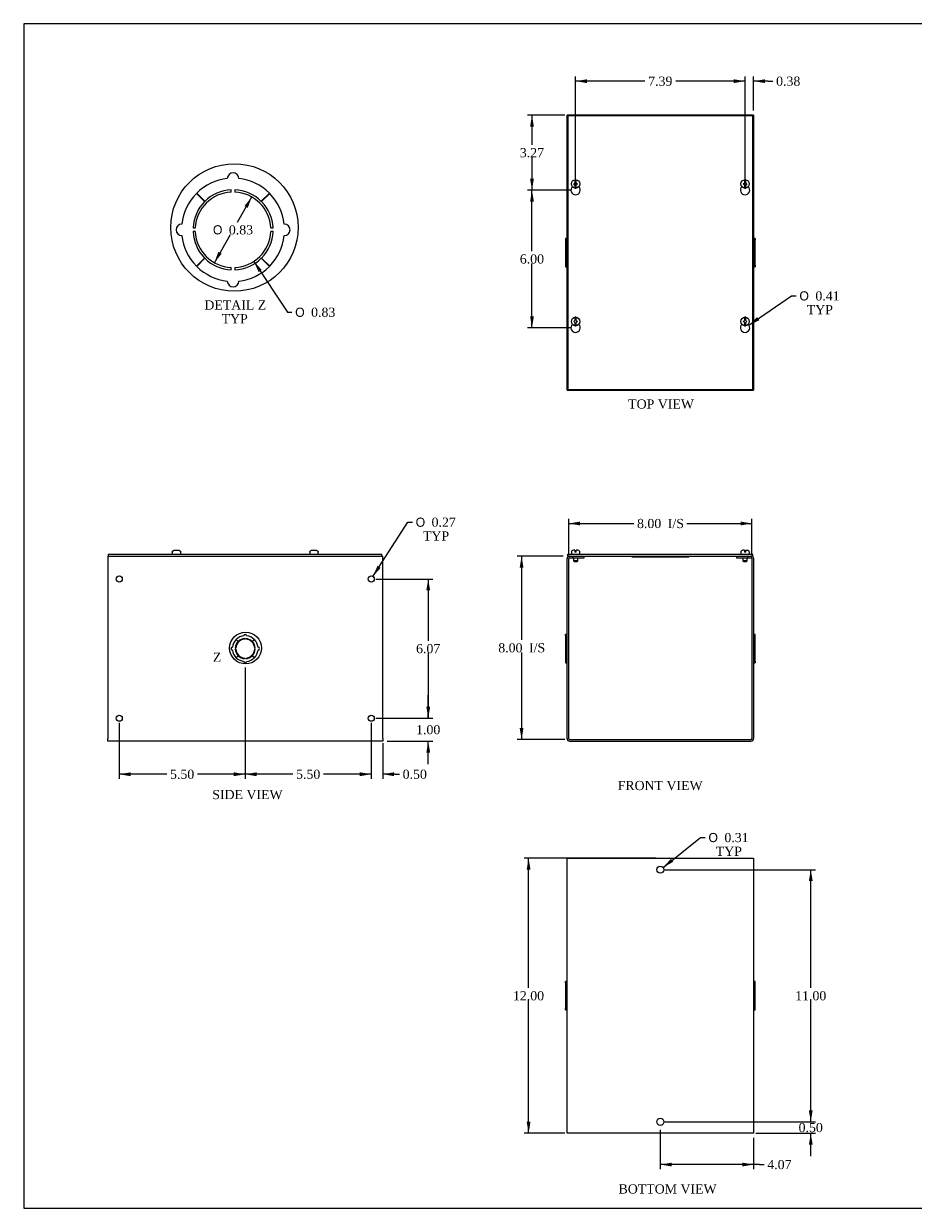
# Model space of a CAD drawing. Header units: inches. Extents: x 0.2 to 77.9, y -0.5 to 51.8.
# Tile 1 of 4: x 0.2 to 39.1, y 0.1 to 51.8. Entities that reach past the tile are written whole.
import ezdxf
from ezdxf.enums import TextEntityAlignment as Align
from ezdxf.lldxf.tags import DXFTag

# ---------------------------------------------------------------- set-up
doc = ezdxf.new("R2010")
doc.units = ezdxf.units.IN
doc.header["$MEASUREMENT"] = 0
for name, color, linetype in [('COM56316-1', 7, 'Continuous'), ('COM70724-1', 7, 'Continuous'), ('Default', 7, 'Continuous'), ('QLB20316', 7, 'Continuous'), ('SCS19515', 7, 'Continuous')]:
    doc.layers.add(name, color=color, linetype=linetype)
doc.styles.add('SEACAD_Solid_Edge_ANSI1_Symbols', font='txt')
doc.styles.add('SEACAD_Times_New_Roman', font='times.ttf')
tags = doc.linetypes.add('CENTER2', pattern=[1.125, 0.75, -0.125, 0.125, -0.125]).pattern_tags.tags
tags[10:11] = [DXFTag(74, 4), DXFTag(75, 0), DXFTag(340, '0'), DXFTag(46, 0.0), DXFTag(50, 0.0), DXFTag(44, 0.0), DXFTag(45, 0.0)]
tags[8:9] = [DXFTag(74, 4), DXFTag(75, 0), DXFTag(340, '0'), DXFTag(46, 0.0), DXFTag(50, 0.0), DXFTag(44, 0.0), DXFTag(45, 0.0)]
tags[6:7] = [DXFTag(74, 4), DXFTag(75, 0), DXFTag(340, '0'), DXFTag(46, 0.0), DXFTag(50, 0.0), DXFTag(44, 0.0), DXFTag(45, 0.0)]
tags[4:5] = [DXFTag(74, 4), DXFTag(75, 0), DXFTag(340, '0'), DXFTag(46, 0.0), DXFTag(50, 0.0), DXFTag(44, 0.0), DXFTag(45, 0.0)]
doc.dimstyles.new('HAMMOND_(STH_-_66x44)', dxfattribs={"dimtxt": 0.4, "dimasz": 0.5, "dimexe": 0.2, "dimexo": 0.2, "dimgap": 0.1, "dimtad": 0, "dimtih": 1, "dimtoh": 1, "dimzin": 0, "dimdsep": 46, "dimtxsty": 'SEACAD_Times_New_Roman', "dimblk1": '_SE_FILLED', "dimblk2": '_SE_FILLED', "dimsah": 1, "dimcen": 0.2, "dimadec": 0, "dimazin": 0, "dimtfac": 0.8, "dimtofl": 0, "dimtmove": 0, "dimatfit": 3, "dimfxl": 1, "dimtolj": 1, "dimtzin": 0, "dimarcsym": 0})

# ---------------------------------------------------------------- blocks, each defined once
blk = doc.blocks.new('SE')
at = {"layer": 'COM56316-1', "color": 7, "linetype": 'Continuous'}
for p, q in [((23.981, 28.604), (32.063, 28.604)), ((23.981, 28.526), (23.981, 28.604)), ((23.981, 28.526), (24.058, 28.526)), ((24.2, 28.526), (31.844, 28.526)), ((31.986, 28.526), (32.063, 28.526)), ((32.063, 28.526), (32.063, 28.604))]:
    blk.add_line(p, q, dxfattribs=at)
at = {"layer": 'COM70724-1', "color": 7, "linetype": 'Continuous'}
for p, q in [((24.058, 28.526), (24.2, 28.526)), ((24.058, 28.454), (24.2, 28.454)), ((24.2, 28.454), (24.2, 28.526)), ((24.2, 28.454), (24.7, 28.454)), ((24.7, 28.454), (24.7, 28.526)), ((31.344, 28.526), (31.344, 28.454)), ((31.344, 28.454), (31.844, 28.454)), ((31.844, 28.526), (31.986, 28.526)), ((31.844, 28.454), (31.844, 28.526)), ((31.844, 28.454), (31.986, 28.454)), ((23.95, 20.562), (23.95, 28.418)), ((24.022, 20.562), (24.022, 28.418)), ((32.022, 28.418), (32.022, 20.562)), ((32.094, 28.418), (32.094, 20.562)), ((23.878, 25.049), (23.878, 25.111)), ((23.95, 25.111), (23.878, 25.111)), ((23.878, 25.049), (23.95, 25.049)), ((23.878, 25.049), (23.878, 24.889)), ((23.878, 24.889), (23.95, 24.889)), ((23.878, 24.889), (23.878, 24.886)), ((23.878, 24.886), (23.95, 24.886)), ((23.878, 24.886), (23.878, 24.552)), ((32.166, 25.111), (32.094, 25.111)), ((32.166, 25.049), (32.094, 25.049)), ((32.166, 24.889), (32.094, 24.889)), ((32.166, 24.886), (32.094, 24.886)), ((32.166, 25.049), (32.166, 25.111)), ((32.166, 24.889), (32.166, 25.049)), ((32.166, 24.886), (32.166, 24.889)), ((32.166, 24.552), (32.166, 24.886)), ((23.878, 24.552), (23.95, 24.552)), ((23.878, 24.552), (23.878, 24.427)), ((23.878, 24.427), (23.95, 24.427)), ((23.878, 24.427), (23.878, 24.094)), ((32.166, 24.552), (32.094, 24.552)), ((32.166, 24.427), (32.094, 24.427)), ((32.166, 24.427), (32.166, 24.552)), ((32.166, 24.094), (32.166, 24.427)), ((23.878, 24.094), (23.95, 24.094)), ((23.878, 24.094), (23.878, 24.09)), ((23.878, 24.09), (23.95, 24.09)), ((23.878, 24.09), (23.878, 23.931)), ((23.878, 23.931), (23.95, 23.931)), ((23.878, 23.931), (23.878, 23.868)), ((23.878, 23.868), (23.95, 23.868)), ((32.166, 24.094), (32.094, 24.094)), ((32.166, 24.09), (32.094, 24.09)), ((32.166, 23.931), (32.094, 23.931)), ((32.094, 23.868), (32.166, 23.868)), ((32.166, 24.09), (32.166, 24.094)), ((32.166, 23.931), (32.166, 24.09)), ((32.166, 23.931), (32.166, 23.868)), ((24.058, 20.526), (31.986, 20.526)), ((24.058, 20.454), (31.986, 20.454))]:
    blk.add_line(p, q, dxfattribs=at)
for centre, radius, start, end in [((24.058, 28.418), 0.108, 90, 180), ((24.058, 28.418), 0.036, 90, 180), ((31.986, 28.418), 0.108, 0, 90), ((31.986, 28.418), 0.036, 0, 90), ((24.058, 20.562), 0.108, 180, 270), ((24.058, 20.562), 0.036, 180, 270), ((31.986, 20.562), 0.108, 270, 0), ((31.986, 20.562), 0.036, 270, 0)]:
    blk.add_arc(centre, radius, start, end, dxfattribs=at)
at = {"layer": 'QLB20316', "color": 7, "linetype": 'Continuous'}
for p, q in [((26.772, 28.526), (26.772, 28.496)), ((26.772, 28.496), (27.147, 28.496)), ((27.147, 28.496), (28.897, 28.496)), ((28.897, 28.496), (29.272, 28.496)), ((29.272, 28.526), (29.272, 28.496))]:
    blk.add_line(p, q, dxfattribs=at)
at = {"layer": 'SCS19515', "color": 7, "linetype": 'Continuous'}
for p, q in [((24.138, 28.689), (24.138, 28.629)), ((24.295, 28.779), (24.228, 28.779)), ((24.23, 28.454), (24.23, 28.321)), ((24.295, 28.779), (24.295, 28.704)), ((24.355, 28.704), (24.295, 28.704)), ((24.423, 28.779), (24.355, 28.779)), ((24.355, 28.704), (24.355, 28.779)), ((24.42, 28.321), (24.42, 28.454)), ((24.513, 28.629), (24.513, 28.689)), ((31.532, 28.689), (31.532, 28.629)), ((31.689, 28.779), (31.622, 28.779)), ((31.624, 28.454), (31.624, 28.321)), ((31.689, 28.779), (31.689, 28.704)), ((31.749, 28.704), (31.689, 28.704)), ((31.749, 28.779), (31.817, 28.779)), ((31.749, 28.704), (31.749, 28.779)), ((31.814, 28.321), (31.814, 28.454)), ((31.907, 28.629), (31.907, 28.689)), ((24.42, 28.321), (24.23, 28.321)), ((24.23, 28.321), (24.26, 28.291)), ((24.26, 28.291), (24.39, 28.291)), ((24.39, 28.291), (24.42, 28.321)), ((31.814, 28.321), (31.624, 28.321)), ((31.624, 28.321), (31.654, 28.291)), ((31.654, 28.291), (31.784, 28.291)), ((31.784, 28.291), (31.814, 28.321))]:
    blk.add_line(p, q, dxfattribs=at)
for centre, radius, start, end in [((24.228, 28.689), 0.09, 90, 180), ((24.163, 28.629), 0.025, 180, 270), ((24.423, 28.689), 0.09, 0, 90), ((24.488, 28.629), 0.025, 270, 0), ((31.622, 28.689), 0.09, 90, 180), ((31.557, 28.629), 0.025, 180, 270), ((31.817, 28.689), 0.09, 0, 90), ((31.882, 28.629), 0.025, 270, 0)]:
    blk.add_arc(centre, radius, start, end, dxfattribs=at)
blk = doc.blocks.new('SE1')
at = {"layer": 'COM56316-1', "color": 7, "linetype": 'Continuous'}
for p, q in [((23.981, 47.73), (23.981, 35.792)), ((32.063, 47.73), (23.981, 47.73)), ((32.063, 35.792), (32.063, 47.73)), ((23.981, 35.792), (32.063, 35.792))]:
    blk.add_line(p, q, dxfattribs=at)
for centre in [(24.325, 44.489), (31.719, 44.489), (24.325, 38.488), (31.719, 38.488)]:
    blk.add_arc(centre, 0.203, 133.5511, 46.4489, dxfattribs=at)
at = {"layer": 'COM70724-1', "color": 7, "linetype": 'Continuous'}
for p, q in [((23.95, 35.761), (23.95, 47.761)), ((24.058, 47.761), (23.95, 47.761)), ((24.2, 47.761), (24.058, 47.761)), ((31.844, 47.761), (24.2, 47.761)), ((24.2, 47.73), (24.2, 47.761)), ((31.986, 47.761), (31.844, 47.761)), ((31.844, 47.761), (31.844, 47.73)), ((32.094, 47.761), (31.986, 47.761)), ((32.094, 47.761), (32.094, 35.761)), ((23.878, 42.382), (23.878, 42.32)), ((23.95, 42.382), (23.878, 42.382)), ((32.166, 42.382), (32.094, 42.382)), ((32.166, 42.382), (32.166, 42.32)), ((23.878, 42.32), (23.95, 42.32)), ((23.878, 42.32), (23.878, 42.16)), ((23.878, 42.16), (23.95, 42.16)), ((23.878, 42.16), (23.878, 42.157)), ((23.878, 42.157), (23.95, 42.157)), ((23.878, 42.157), (23.878, 41.823)), ((32.166, 42.32), (32.094, 42.32)), ((32.166, 42.16), (32.094, 42.16)), ((32.166, 42.157), (32.094, 42.157)), ((32.166, 42.16), (32.166, 42.32)), ((32.166, 42.157), (32.166, 42.16)), ((32.166, 41.823), (32.166, 42.157)), ((23.878, 41.823), (23.95, 41.823)), ((23.878, 41.823), (23.878, 41.698)), ((23.878, 41.698), (23.95, 41.698)), ((23.878, 41.698), (23.878, 41.365)), ((23.878, 41.365), (23.95, 41.365)), ((23.878, 41.365), (23.878, 41.361)), ((23.878, 41.361), (23.95, 41.361)), ((23.878, 41.361), (23.878, 41.202)), ((32.166, 41.823), (32.094, 41.823)), ((32.166, 41.698), (32.094, 41.698)), ((32.166, 41.365), (32.094, 41.365)), ((32.166, 41.361), (32.094, 41.361)), ((32.166, 41.698), (32.166, 41.823)), ((32.166, 41.365), (32.166, 41.698)), ((32.166, 41.361), (32.166, 41.365)), ((32.166, 41.202), (32.166, 41.361)), ((23.878, 41.202), (23.95, 41.202)), ((23.878, 41.202), (23.878, 41.139)), ((23.878, 41.139), (23.95, 41.139)), ((32.166, 41.202), (32.094, 41.202)), ((32.094, 41.139), (32.166, 41.139)), ((32.166, 41.202), (32.166, 41.139)), ((23.95, 35.761), (24.058, 35.761)), ((24.058, 35.761), (24.2, 35.761)), ((24.2, 35.761), (24.2, 35.792)), ((24.2, 35.761), (31.844, 35.761)), ((31.844, 35.792), (31.844, 35.761)), ((31.844, 35.761), (31.986, 35.761)), ((31.986, 35.761), (32.094, 35.761))]:
    blk.add_line(p, q, dxfattribs=at)
at = {"layer": 'SCS19515', "color": 7, "linetype": 'Continuous'}
for p, q in [((24.246, 44.761), (24.295, 44.81)), ((24.295, 44.712), (24.246, 44.761)), ((24.295, 44.945), (24.295, 44.854)), ((24.295, 44.854), (24.295, 44.81)), ((24.295, 44.712), (24.295, 44.668)), ((24.295, 44.668), (24.295, 44.577)), ((24.355, 44.854), (24.355, 44.945)), ((24.355, 44.81), (24.355, 44.854)), ((24.355, 44.81), (24.404, 44.761)), ((24.404, 44.761), (24.355, 44.712)), ((24.355, 44.668), (24.355, 44.712)), ((24.355, 44.577), (24.355, 44.668)), ((31.64, 44.761), (31.689, 44.81)), ((31.689, 44.712), (31.64, 44.761)), ((31.689, 44.945), (31.689, 44.854)), ((31.689, 44.854), (31.689, 44.81)), ((31.689, 44.712), (31.689, 44.668)), ((31.689, 44.668), (31.689, 44.577)), ((31.749, 44.854), (31.749, 44.945)), ((31.749, 44.81), (31.749, 44.854)), ((31.749, 44.81), (31.798, 44.761)), ((31.798, 44.761), (31.749, 44.712)), ((31.749, 44.668), (31.749, 44.712)), ((31.749, 44.577), (31.749, 44.668)), ((24.246, 38.76), (24.295, 38.81)), ((24.295, 38.711), (24.246, 38.76)), ((24.295, 38.944), (24.295, 38.853)), ((24.295, 38.853), (24.295, 38.81)), ((24.355, 38.853), (24.355, 38.944)), ((24.355, 38.81), (24.355, 38.853)), ((24.355, 38.81), (24.404, 38.76)), ((24.404, 38.76), (24.355, 38.711)), ((31.64, 38.76), (31.689, 38.81)), ((31.689, 38.711), (31.64, 38.76)), ((31.689, 38.944), (31.689, 38.853)), ((31.689, 38.853), (31.689, 38.81)), ((31.749, 38.853), (31.749, 38.944)), ((31.749, 38.81), (31.749, 38.853)), ((31.749, 38.81), (31.798, 38.76)), ((31.798, 38.76), (31.749, 38.711)), ((24.295, 38.711), (24.295, 38.668)), ((24.295, 38.668), (24.295, 38.577)), ((24.355, 38.668), (24.355, 38.711)), ((24.355, 38.577), (24.355, 38.668)), ((31.689, 38.711), (31.689, 38.668)), ((31.689, 38.668), (31.689, 38.577)), ((31.749, 38.668), (31.749, 38.711)), ((31.749, 38.577), (31.749, 38.668))]:
    blk.add_line(p, q, dxfattribs=at)
for centre in [(24.325, 44.761), (31.719, 44.761), (24.325, 38.76), (31.719, 38.76)]:
    blk.add_circle(centre, 0.187, dxfattribs=at)
for centre, start, end in [((24.325, 44.761), 80.7303, 99.2697), ((24.325, 44.761), 260.7303, 279.2697), ((31.719, 44.761), 80.7303, 99.2697), ((31.719, 44.761), 260.7303, 279.2697), ((24.325, 38.76), 80.7303, 99.2697), ((31.719, 38.76), 80.7303, 99.2697), ((24.325, 38.76), 260.7303, 279.2697), ((31.719, 38.76), 260.7303, 279.2697)]:
    blk.add_arc(centre, 0.186, start, end, dxfattribs=at)
blk = doc.blocks.new('SE2')
at = {"layer": 'COM70724-1', "color": 7, "linetype": 'Continuous'}
for p, q in [((23.95, 15.346), (24.058, 15.346)), ((23.95, 3.346), (23.95, 15.346)), ((24.058, 15.346), (31.986, 15.346)), ((31.986, 15.346), (32.094, 15.346)), ((32.094, 15.346), (32.094, 3.346)), ((23.878, 9.905), (23.878, 9.967)), ((23.95, 9.967), (23.878, 9.967)), ((23.878, 9.905), (23.95, 9.905)), ((23.878, 9.905), (23.878, 9.745)), ((32.166, 9.967), (32.094, 9.967)), ((32.166, 9.905), (32.094, 9.905)), ((32.166, 9.905), (32.166, 9.967)), ((32.166, 9.745), (32.166, 9.905)), ((23.878, 9.745), (23.95, 9.745)), ((23.878, 9.745), (23.878, 9.742)), ((23.878, 9.742), (23.95, 9.742)), ((23.878, 9.742), (23.878, 9.408)), ((23.878, 9.408), (23.95, 9.408)), ((23.878, 9.408), (23.878, 9.283)), ((32.166, 9.745), (32.094, 9.745)), ((32.166, 9.742), (32.094, 9.742)), ((32.166, 9.408), (32.094, 9.408)), ((32.166, 9.742), (32.166, 9.745)), ((32.166, 9.408), (32.166, 9.742)), ((32.166, 9.283), (32.166, 9.408)), ((23.878, 9.283), (23.95, 9.283)), ((23.878, 9.283), (23.878, 8.95)), ((23.878, 8.95), (23.95, 8.95)), ((23.878, 8.95), (23.878, 8.946)), ((23.878, 8.946), (23.95, 8.946)), ((23.878, 8.946), (23.878, 8.787)), ((23.878, 8.787), (23.95, 8.787)), ((23.878, 8.724), (23.878, 8.787)), ((32.166, 9.283), (32.094, 9.283)), ((32.166, 8.95), (32.094, 8.95)), ((32.166, 8.946), (32.094, 8.946)), ((32.166, 8.787), (32.094, 8.787)), ((32.166, 8.95), (32.166, 9.283)), ((32.166, 8.946), (32.166, 8.95)), ((32.166, 8.787), (32.166, 8.946)), ((32.166, 8.724), (32.166, 8.787)), ((23.878, 8.724), (23.95, 8.724)), ((32.094, 8.724), (32.166, 8.724)), ((24.058, 3.346), (23.95, 3.346)), ((31.986, 3.346), (24.058, 3.346)), ((32.094, 3.346), (31.986, 3.346))]:
    blk.add_line(p, q, dxfattribs=at)
for centre in [(28.022, 14.846), (28.022, 3.846)]:
    blk.add_circle(centre, 0.156, dxfattribs=at)
blk = doc.blocks.new('SE4')
at = {"layer": 'COM56316-1', "color": 7, "linetype": 'Continuous'}
for p, q in [((3.937, 28.604), (15.875, 28.604)), ((3.937, 28.526), (3.937, 28.604)), ((3.937, 28.526), (15.875, 28.526)), ((15.875, 28.526), (15.875, 28.604))]:
    blk.add_line(p, q, dxfattribs=at)
at = {"layer": 'COM70724-1', "color": 7, "linetype": 'Continuous'}
for p, q in [((3.906, 28.526), (3.937, 28.526)), ((3.906, 28.526), (3.906, 28.418)), ((15.875, 28.526), (15.906, 28.526)), ((15.906, 28.418), (15.906, 28.526)), ((3.906, 28.418), (3.906, 20.562)), ((15.906, 20.562), (15.906, 28.418)), ((9.507, 24.886), (9.595, 24.798)), ((9.598, 24.801), (9.51, 24.889)), ((9.886, 24.902), (9.886, 24.927)), ((9.926, 24.927), (9.926, 24.902)), ((10.302, 24.889), (10.214, 24.801)), ((10.217, 24.798), (10.306, 24.886)), ((9.469, 24.51), (9.494, 24.51)), ((9.494, 24.47), (9.469, 24.47)), ((10.318, 24.51), (10.343, 24.51)), ((10.343, 24.47), (10.318, 24.47)), ((9.595, 24.182), (9.507, 24.094)), ((9.51, 24.09), (9.598, 24.179)), ((9.886, 24.053), (9.886, 24.078)), ((9.926, 24.078), (9.926, 24.053)), ((10.214, 24.179), (10.302, 24.09)), ((10.306, 24.094), (10.217, 24.182)), ((3.906, 20.454), (3.906, 20.562)), ((15.906, 20.454), (3.906, 20.454)), ((4.562, 20.454), (4.25, 20.454)), ((15.562, 20.454), (15.25, 20.454)), ((15.906, 20.562), (15.906, 20.454))]:
    blk.add_line(p, q, dxfattribs=at)
for centre in [(4.406, 27.526), (15.406, 27.526), (4.406, 21.454), (15.406, 21.454)]:
    blk.add_circle(centre, 0.133, dxfattribs=at)
for centre, radius, start, end in [((9.906, 24.49), 0.562, 135.25, 173.6206), ((9.906, 24.49), 0.413, 92.7791, 177.2209), ((9.906, 24.49), 0.562, 96.3794, 134.75), ((9.906, 24.49), 0.438, 92.6201, 134.75), ((9.906, 25.049), 0.0625, 0, 180), ((9.906, 24.49), 0.438, 45.25, 87.3799), ((9.906, 24.49), 0.413, 2.7791, 87.2209), ((9.906, 24.49), 0.562, 45.25, 83.6206), ((9.906, 24.49), 0.563, 6.3794, 44.75), ((9.347, 24.49), 0.0625, 90, 270), ((9.906, 24.49), 0.562, 186.3794, 224.75), ((9.906, 24.49), 0.438, 135.25, 177.3799), ((9.906, 24.49), 0.438, 182.6201, 224.75), ((9.906, 24.49), 0.413, 182.7791, 267.2209), ((9.906, 24.49), 0.413, 272.7791, 357.2209), ((9.906, 24.49), 0.438, 2.6201, 44.75), ((9.906, 24.49), 0.438, 315.25, 357.3799), ((9.906, 24.49), 0.563, 315.25, 353.6206), ((10.465, 24.49), 0.0625, 270, 90), ((9.906, 24.49), 0.562, 225.25, 263.6206), ((9.906, 24.49), 0.438, 225.25, 267.3799), ((9.906, 23.931), 0.0625, 180, 0), ((9.906, 24.49), 0.438, 272.6201, 314.75), ((9.906, 24.49), 0.563, 276.3794, 314.75)]:
    blk.add_arc(centre, radius, start, end, dxfattribs=at)
at = {"layer": 'SCS19515', "color": 7, "linetype": 'Continuous'}
for p, q in [((6.718, 28.689), (6.718, 28.629)), ((6.722, 28.704), (6.72, 28.704)), ((6.813, 28.779), (6.999, 28.779)), ((7.09, 28.704), (7.092, 28.704)), ((7.093, 28.629), (7.093, 28.689)), ((12.719, 28.689), (12.719, 28.629)), ((12.723, 28.704), (12.72, 28.704)), ((12.814, 28.779), (12.999, 28.779)), ((13.09, 28.704), (13.093, 28.704)), ((13.094, 28.629), (13.094, 28.689))]:
    blk.add_line(p, q, dxfattribs=at)
for centre, radius, start, end in [((6.808, 28.689), 0.09, 170.4059, 180), ((6.743, 28.629), 0.025, 180, 270), ((7.068, 28.629), 0.025, 270, 0), ((7.003, 28.689), 0.09, 0, 9.5941), ((12.809, 28.689), 0.09, 170.4059, 180), ((12.744, 28.629), 0.025, 180, 270), ((13.069, 28.629), 0.025, 270, 0), ((13.004, 28.689), 0.09, 0, 9.5941)]:
    blk.add_arc(centre, radius, start, end, dxfattribs=at)
for points in [[(6.722, 28.704), (6.723, 28.709), (6.724, 28.714), (6.728, 28.724), (6.73, 28.729), (6.736, 28.738), (6.739, 28.743), (6.746, 28.751), (6.75, 28.755), (6.758, 28.761), (6.762, 28.764), (6.772, 28.77), (6.777, 28.772), (6.787, 28.775), (6.792, 28.777), (6.802, 28.778), (6.808, 28.779), (6.813, 28.779)], [(6.999, 28.779), (7.004, 28.779), (7.009, 28.778), (7.02, 28.777), (7.025, 28.775), (7.035, 28.772), (7.04, 28.77), (7.049, 28.764), (7.054, 28.761), (7.062, 28.755), (7.066, 28.751), (7.073, 28.743), (7.076, 28.738), (7.081, 28.729), (7.084, 28.724), (7.087, 28.714), (7.089, 28.709), (7.09, 28.704)], [(12.723, 28.704), (12.723, 28.709), (12.725, 28.714), (12.729, 28.724), (12.731, 28.729), (12.736, 28.738), (12.739, 28.743), (12.746, 28.751), (12.75, 28.755), (12.758, 28.761), (12.763, 28.764), (12.772, 28.77), (12.777, 28.772), (12.787, 28.775), (12.792, 28.777), (12.803, 28.778), (12.808, 28.779), (12.814, 28.779)], [(12.999, 28.779), (13.004, 28.779), (13.01, 28.778), (13.02, 28.777), (13.026, 28.775), (13.036, 28.772), (13.041, 28.77), (13.05, 28.764), (13.054, 28.761), (13.063, 28.755), (13.066, 28.751), (13.073, 28.743), (13.077, 28.738), (13.082, 28.729), (13.084, 28.724), (13.088, 28.714), (13.089, 28.709), (13.09, 28.704)]]:
    blk.add_open_spline(points, degree=3, knots=[0, 0, 0, 0, 0.125, 0.125, 0.25, 0.25, 0.375, 0.375, 0.5, 0.5, 0.625, 0.625, 0.75, 0.75, 0.875, 0.875, 1, 1, 1, 1], dxfattribs=at)
blk = doc.blocks.new('DMBLK1025')
at = {"layer": 'Default', "linetype": 'Continuous', "transparency": 16777216}
for points in [[(24.522, 30.032), (24.022, 29.948), (24.522, 29.865)], [(31.522, 30.032), (31.522, 29.865), (32.022, 29.948)]]:
    blk.add_hatch(color=7, dxfattribs=at).paths.add_polyline_path(points)
at = {"layer": 'Default', "color": 7, "linetype": 'Continuous', "transparency": 16777216}
for p, q in [((24.022, 28.618), (24.022, 30.148)), ((32.022, 28.618), (32.022, 30.148)), ((24.022, 29.948), (26.865, 29.948)), ((29.179, 29.948), (32.022, 29.948))]:
    blk.add_line(p, q, dxfattribs=at)
at = {"layer": 'Default', "color": 7, "linetype": 'Continuous', "transparency": 16777216, "style": 'SEACAD_Times_New_Roman'}
for s, p in [('8.00', (27.005, 30.148)), ('I/S', (28.347, 30.148))]:
    blk.add_text(s, height=0.4, dxfattribs=at).set_placement(p, align=Align.TOP_LEFT)
blk = doc.blocks.new('_SE_FILLED')
at = {"color": 0}
blk.add_line((0, 0), (-1, 0), dxfattribs=at)
blk.add_solid([(0, 0), (-1, -0.1665), (-1, 0.1665), (0, 0)], dxfattribs=at)
blk = doc.blocks.new('DMBLK1026')
at = {"layer": 'Default', "linetype": 'Continuous', "transparency": 16777216}
for points in [[(21.884, 28.026), (22.05, 28.026), (21.967, 28.526)], [(21.884, 21.026), (21.967, 20.526), (22.05, 21.026)]]:
    blk.add_hatch(color=7, dxfattribs=at).paths.add_polyline_path(points)
at = {"layer": 'Default', "color": 7, "linetype": 'Continuous', "transparency": 16777216}
for p, q in [((23.781, 28.526), (21.767, 28.526)), ((21.967, 28.526), (21.967, 24.866)), ((21.967, 24.326), (21.967, 20.526)), ((23.858, 20.526), (21.767, 20.526))]:
    blk.add_line(p, q, dxfattribs=at)
at = {"layer": 'Default', "color": 7, "linetype": 'Continuous', "transparency": 16777216, "style": 'SEACAD_Times_New_Roman'}
for s, p in [('8.00', (20.95, 24.726)), ('I/S', (22.292, 24.726))]:
    blk.add_text(s, height=0.4, dxfattribs=at).set_placement(p, align=Align.TOP_LEFT)
blk = doc.blocks.new('DMBLK1027')
at = {"layer": 'Default', "linetype": 'Continuous', "transparency": 16777216}
for points in [[(22.189, 14.846), (22.356, 14.846), (22.273, 15.346)], [(22.189, 3.846), (22.273, 3.346), (22.356, 3.846)]]:
    blk.add_hatch(color=7, dxfattribs=at).paths.add_polyline_path(points)
at = {"layer": 'Default', "color": 7, "linetype": 'Continuous', "transparency": 16777216}
for p, q in [((27.822, 15.346), (22.073, 15.346)), ((22.273, 9.686), (22.273, 15.346)), ((22.273, 3.346), (22.273, 9.146)), ((23.858, 3.346), (22.073, 3.346))]:
    blk.add_line(p, q, dxfattribs=at)
at = {"layer": 'Default', "color": 7, "linetype": 'Continuous', "transparency": 16777216, "style": 'SEACAD_Times_New_Roman'}
blk.add_text('12.00', height=0.4, dxfattribs=at).set_placement((21.59, 9.546), align=Align.TOP_LEFT)
blk = doc.blocks.new('DMBLK1028')
at = {"layer": 'Default', "linetype": 'Continuous', "transparency": 16777216}
for points in [[(34.671, 4.346), (34.504, 4.346), (34.588, 3.846)], [(34.671, 2.846), (34.588, 3.346), (34.504, 2.846)]]:
    blk.add_hatch(color=7, dxfattribs=at).paths.add_polyline_path(points)
at = {"layer": 'Default', "color": 7, "linetype": 'Continuous', "transparency": 16777216}
for p, q in [((34.588, 3.846), (34.588, 4.846)), ((28.222, 3.846), (34.788, 3.846)), ((32.186, 3.346), (34.788, 3.346)), ((34.588, 2.346), (34.588, 3.346))]:
    blk.add_line(p, q, dxfattribs=at)
at = {"layer": 'Default', "color": 7, "linetype": 'Continuous', "transparency": 16777216, "style": 'SEACAD_Times_New_Roman'}
blk.add_text('0.50', height=0.4, dxfattribs=at).set_placement((34.057, 3.796), align=Align.TOP_LEFT)
blk = doc.blocks.new('DMBLK1029')
at = {"layer": 'Default', "linetype": 'Continuous', "transparency": 16777216}
for points in [[(34.671, 14.346), (34.588, 14.846), (34.504, 14.346)], [(34.671, 4.346), (34.504, 4.346), (34.588, 3.846)]]:
    blk.add_hatch(color=7, dxfattribs=at).paths.add_polyline_path(points)
at = {"layer": 'Default', "color": 7, "linetype": 'Continuous', "transparency": 16777216}
for p, q in [((28.222, 14.846), (34.788, 14.846)), ((34.588, 9.686), (34.588, 14.846)), ((34.588, 3.846), (34.588, 9.146)), ((28.222, 3.846), (34.788, 3.846))]:
    blk.add_line(p, q, dxfattribs=at)
at = {"layer": 'Default', "color": 7, "linetype": 'Continuous', "transparency": 16777216, "style": 'SEACAD_Times_New_Roman'}
blk.add_text('11.00', height=0.4, dxfattribs=at).set_placement((33.905, 9.546), align=Align.TOP_LEFT)
blk = doc.blocks.new('DMBLK1030')
at = {"layer": 'Default', "linetype": 'Continuous', "transparency": 16777216}
for points in [[(28.522, 1.898), (28.522, 2.064), (28.022, 1.981)], [(31.594, 1.898), (32.094, 1.981), (31.594, 2.064)]]:
    blk.add_hatch(color=7, dxfattribs=at).paths.add_polyline_path(points)
at = {"layer": 'Default', "color": 7, "linetype": 'Continuous', "transparency": 16777216}
for p, q in [((28.022, 3.489), (28.022, 1.781)), ((32.094, 3.146), (32.094, 1.781)), ((32.35, 1.981), (28.022, 1.981)), ((32.35, 1.981), (32.55, 1.981))]:
    blk.add_line(p, q, dxfattribs=at)
at = {"layer": 'Default', "color": 7, "linetype": 'Continuous', "transparency": 16777216, "style": 'SEACAD_Times_New_Roman'}
blk.add_text('4.07', height=0.4, dxfattribs=at).set_placement((32.69, 2.181), align=Align.TOP_LEFT)
blk = doc.blocks.new('DMBLK1031')
at = {"layer": 'Default', "linetype": 'Continuous', "transparency": 16777216}
for points in [[(22.338, 47.261), (22.504, 47.261), (22.421, 47.761)], [(22.338, 44.989), (22.421, 44.489), (22.504, 44.989)]]:
    blk.add_hatch(color=7, dxfattribs=at).paths.add_polyline_path(points)
at = {"layer": 'Default', "color": 7, "linetype": 'Continuous', "transparency": 16777216}
for p, q in [((23.858, 47.761), (22.221, 47.761)), ((22.421, 47.761), (22.421, 46.465)), ((22.421, 45.925), (22.421, 44.489)), ((24.125, 44.489), (22.221, 44.489))]:
    blk.add_line(p, q, dxfattribs=at)
at = {"layer": 'Default', "color": 7, "linetype": 'Continuous', "transparency": 16777216, "style": 'SEACAD_Times_New_Roman'}
blk.add_text('3.27', height=0.4, dxfattribs=at).set_placement((21.89, 46.325), align=Align.TOP_LEFT)
blk = doc.blocks.new('DMBLK1032')
at = {"layer": 'Default', "linetype": 'Continuous', "transparency": 16777216}
for points in [[(22.338, 43.989), (22.504, 43.989), (22.421, 44.489)], [(22.338, 38.988), (22.421, 38.488), (22.504, 38.988)]]:
    blk.add_hatch(color=7, dxfattribs=at).paths.add_polyline_path(points)
at = {"layer": 'Default', "color": 7, "linetype": 'Continuous', "transparency": 16777216}
for p, q in [((24.125, 44.489), (22.221, 44.489)), ((22.421, 41.829), (22.421, 44.489)), ((22.421, 38.488), (22.421, 41.289)), ((24.125, 38.488), (22.221, 38.488))]:
    blk.add_line(p, q, dxfattribs=at)
at = {"layer": 'Default', "color": 7, "linetype": 'Continuous', "transparency": 16777216, "style": 'SEACAD_Times_New_Roman'}
blk.add_text('6.00', height=0.4, dxfattribs=at).set_placement((21.89, 41.689), align=Align.TOP_LEFT)
blk = doc.blocks.new('DMBLK1033')
at = {"layer": 'Default', "linetype": 'Continuous', "transparency": 16777216}
for points in [[(24.825, 49.328), (24.325, 49.245), (24.825, 49.161)], [(31.219, 49.328), (31.219, 49.161), (31.719, 49.245)]]:
    blk.add_hatch(color=7, dxfattribs=at).paths.add_polyline_path(points)
at = {"layer": 'Default', "color": 7, "linetype": 'Continuous', "transparency": 16777216}
for p, q in [((24.325, 44.689), (24.325, 49.445)), ((27.351, 49.245), (24.325, 49.245)), ((31.719, 49.245), (28.693, 49.245)), ((31.719, 44.689), (31.719, 49.445))]:
    blk.add_line(p, q, dxfattribs=at)
at = {"layer": 'Default', "color": 7, "linetype": 'Continuous', "transparency": 16777216, "style": 'SEACAD_Times_New_Roman'}
blk.add_text('7.39', height=0.4, dxfattribs=at).set_placement((27.491, 49.445), align=Align.TOP_LEFT)
blk = doc.blocks.new('DMBLK1034')
at = {"layer": 'Default', "linetype": 'Continuous', "transparency": 16777216}
blk.add_hatch(color=7, dxfattribs=at).paths.add_polyline_path([(32.253, 38.954), (31.887, 38.603), (32.347, 38.816)])
at = {"layer": 'Default', "color": 7, "linetype": 'Continuous', "transparency": 16777216}
for p, q in [((31.887, 38.603), (33.753, 39.878)), ((33.753, 39.878), (33.953, 39.878))]:
    blk.add_line(p, q, dxfattribs=at)
for s, style, p in [('O', 'SEACAD_Solid_Edge_ANSI1_Symbols', (34.093, 40.078)), ('0.41', 'SEACAD_Times_New_Roman', (34.789, 40.078)), ('TYP', 'SEACAD_Times_New_Roman', (34.412, 39.478))]:
    blk.add_text(s, height=0.4, dxfattribs=dict(at, style=style)).set_placement(p, align=Align.TOP_LEFT)
blk = doc.blocks.new('DMBLK1035')
at = {"layer": 'Default', "linetype": 'Continuous', "transparency": 16777216}
blk.add_hatch(color=7, dxfattribs=at).paths.add_polyline_path([(28.484, 15.32), (28.144, 14.943), (28.587, 15.189)])
at = {"layer": 'Default', "color": 7, "linetype": 'Continuous', "transparency": 16777216}
for p, q in [((28.144, 14.943), (29.782, 16.248)), ((29.782, 16.248), (29.982, 16.248))]:
    blk.add_line(p, q, dxfattribs=at)
for s, style, p in [('O', 'SEACAD_Solid_Edge_ANSI1_Symbols', (30.122, 16.448)), ('0.31', 'SEACAD_Times_New_Roman', (30.819, 16.448)), ('TYP', 'SEACAD_Times_New_Roman', (30.442, 15.848))]:
    blk.add_text(s, height=0.4, dxfattribs=dict(at, style=style)).set_placement(p, align=Align.TOP_LEFT)
blk = doc.blocks.new('DMBLK1036')
at = {"layer": 'Default', "linetype": 'Continuous', "transparency": 16777216}
for points in [[(14.906, 18.926), (15.406, 19.009), (14.906, 19.093)], [(16.406, 18.926), (16.406, 19.093), (15.906, 19.009)]]:
    blk.add_hatch(color=7, dxfattribs=at).paths.add_polyline_path(points)
at = {"layer": 'Default', "color": 7, "linetype": 'Continuous', "transparency": 16777216}
for p, q in [((15.406, 21.254), (15.406, 18.809)), ((15.906, 20.362), (15.906, 18.809)), ((15.406, 19.009), (14.406, 19.009)), ((16.437, 19.009), (15.906, 19.009)), ((16.437, 19.009), (16.637, 19.009))]:
    blk.add_line(p, q, dxfattribs=at)
at = {"layer": 'Default', "color": 7, "linetype": 'Continuous', "transparency": 16777216, "style": 'SEACAD_Times_New_Roman'}
blk.add_text('0.50', height=0.4, dxfattribs=at).set_placement((16.777, 19.209), align=Align.TOP_LEFT)
blk = doc.blocks.new('DMBLK1037')
at = {"layer": 'Default', "linetype": 'Continuous', "transparency": 16777216}
for points in [[(10.406, 18.926), (10.406, 19.093), (9.906, 19.009)], [(14.906, 18.926), (15.406, 19.009), (14.906, 19.093)]]:
    blk.add_hatch(color=7, dxfattribs=at).paths.add_polyline_path(points)
at = {"layer": 'Default', "color": 7, "linetype": 'Continuous', "transparency": 16777216}
for p, q in [((9.906, 23.668), (9.906, 18.809)), ((15.406, 21.254), (15.406, 18.809)), ((11.985, 19.009), (9.906, 19.009)), ((15.406, 19.009), (13.327, 19.009))]:
    blk.add_line(p, q, dxfattribs=at)
at = {"layer": 'Default', "color": 7, "linetype": 'Continuous', "transparency": 16777216, "style": 'SEACAD_Times_New_Roman'}
blk.add_text('5.50', height=0.4, dxfattribs=at).set_placement((12.125, 19.209), align=Align.TOP_LEFT)
blk = doc.blocks.new('DMBLK1038')
at = {"layer": 'Default', "linetype": 'Continuous', "transparency": 16777216}
for points in [[(4.906, 18.926), (4.906, 19.093), (4.406, 19.009)], [(9.406, 18.926), (9.906, 19.009), (9.406, 19.093)]]:
    blk.add_hatch(color=7, dxfattribs=at).paths.add_polyline_path(points)
at = {"layer": 'Default', "color": 7, "linetype": 'Continuous', "transparency": 16777216}
for p, q in [((9.906, 23.668), (9.906, 18.809)), ((4.406, 21.254), (4.406, 18.809)), ((6.485, 19.009), (4.406, 19.009)), ((9.906, 19.009), (7.827, 19.009))]:
    blk.add_line(p, q, dxfattribs=at)
at = {"layer": 'Default', "color": 7, "linetype": 'Continuous', "transparency": 16777216, "style": 'SEACAD_Times_New_Roman'}
blk.add_text('5.50', height=0.4, dxfattribs=at).set_placement((6.625, 19.209), align=Align.TOP_LEFT)
blk = doc.blocks.new('DMBLK1039')
at = {"layer": 'Default', "linetype": 'Continuous', "transparency": 16777216}
for points in [[(17.976, 21.954), (17.81, 21.954), (17.893, 21.454)], [(17.976, 19.954), (17.893, 20.454), (17.81, 19.954)]]:
    blk.add_hatch(color=7, dxfattribs=at).paths.add_polyline_path(points)
at = {"layer": 'Default', "color": 7, "linetype": 'Continuous', "transparency": 16777216}
for p, q in [((17.893, 21.454), (17.893, 22.454)), ((15.606, 21.454), (18.093, 21.454)), ((16.106, 20.454), (18.093, 20.454)), ((17.893, 19.454), (17.893, 20.454))]:
    blk.add_line(p, q, dxfattribs=at)
at = {"layer": 'Default', "color": 7, "linetype": 'Continuous', "transparency": 16777216, "style": 'SEACAD_Times_New_Roman'}
blk.add_text('1.00', height=0.4, dxfattribs=at).set_placement((17.362, 21.154), align=Align.TOP_LEFT)
blk = doc.blocks.new('SE9')
at = {"color": 7, "linetype": 'Continuous', "style": 'SEACAD_Times_New_Roman'}
blk.add_text('Z', height=0.4, dxfattribs=at).set_placement((8.493, 24.313), align=Align.TOP_LEFT)
blk = doc.blocks.new('SE8')
at = {"layer": 'Default', "color": 7, "linetype": 'CENTER2'}
blk.add_circle((9.921, 24.515), 0.695, dxfattribs=at)
at = {"layer": 'Default'}
blk.add_blockref('SE9', (0, 0), dxfattribs=at)
blk = doc.blocks.new('SE10')
at = {"layer": 'COM70724-1', "color": 7, "linetype": 'Continuous'}
for p, q in [((9.295, 44.408), (9.295, 44.508)), ((9.455, 44.508), (9.455, 44.408)), ((7.777, 44.344), (8.132, 43.992)), ((8.143, 44.003), (7.791, 44.358)), ((10.959, 44.358), (10.607, 44.003)), ((10.618, 43.992), (10.973, 44.344)), ((7.627, 42.84), (7.727, 42.84)), ((7.727, 42.68), (7.627, 42.68)), ((11.023, 42.84), (11.123, 42.84)), ((11.123, 42.68), (11.023, 42.68)), ((8.132, 41.528), (7.777, 41.176)), ((7.791, 41.162), (8.143, 41.517)), ((10.607, 41.517), (10.959, 41.162)), ((10.973, 41.176), (10.618, 41.528)), ((9.295, 41.012), (9.295, 41.112)), ((9.455, 41.112), (9.455, 41.012))]:
    blk.add_line(p, q, dxfattribs=at)
for centre, radius, start, end in [((9.375, 42.76), 2.25, 96.3794, 134.75), ((9.375, 44.996), 0.25, 0, 180), ((9.375, 42.76), 2.25, 45.25, 83.6206), ((9.375, 42.76), 1.75, 92.6201, 134.75), ((9.375, 42.76), 1.75, 45.25, 87.3799), ((9.375, 42.76), 2.25, 135.25, 173.6206), ((9.375, 42.76), 1.75, 135.25, 177.3799), ((9.375, 42.76), 1.65, 92.7791, 177.2209), ((9.375, 42.76), 1.65, 2.7791, 87.2209), ((9.375, 42.76), 1.75, 2.6201, 44.75), ((9.375, 42.76), 2.25, 6.3794, 44.75), ((7.139, 42.76), 0.25, 90, 270), ((11.611, 42.76), 0.25, 270, 90), ((9.375, 42.76), 2.25, 186.3794, 224.75), ((9.375, 42.76), 1.75, 182.6201, 224.75), ((9.375, 42.76), 1.65, 182.7791, 267.2209), ((9.375, 42.76), 1.65, 272.7791, 357.2209), ((9.375, 42.76), 1.75, 315.25, 357.3799), ((9.375, 42.76), 2.25, 315.25, 353.6206), ((9.375, 42.76), 1.75, 225.25, 267.3799), ((9.375, 42.76), 1.75, 272.6201, 314.75), ((9.375, 42.76), 2.25, 225.25, 263.6206), ((9.375, 42.76), 2.25, 276.3794, 314.75), ((9.375, 40.524), 0.25, 180, 0)]:
    blk.add_arc(centre, radius, start, end, dxfattribs=at)
blk = doc.blocks.new('DMBLK1044')
at = {"layer": 'Default', "linetype": 'Continuous', "transparency": 16777216}
for points in [[(17.976, 27.026), (17.893, 27.526), (17.81, 27.026)], [(17.976, 21.954), (17.81, 21.954), (17.893, 21.454)]]:
    blk.add_hatch(color=7, dxfattribs=at).paths.add_polyline_path(points)
at = {"layer": 'Default', "color": 7, "linetype": 'Continuous', "transparency": 16777216}
for p, q in [((15.606, 27.526), (18.093, 27.526)), ((17.893, 27.526), (17.893, 24.83)), ((17.893, 24.29), (17.893, 21.454)), ((15.606, 21.454), (18.093, 21.454))]:
    blk.add_line(p, q, dxfattribs=at)
at = {"layer": 'Default', "color": 7, "linetype": 'Continuous', "transparency": 16777216, "style": 'SEACAD_Times_New_Roman'}
blk.add_text('6.07', height=0.4, dxfattribs=at).set_placement((17.362, 24.69), align=Align.TOP_LEFT)
blk = doc.blocks.new('DMBLK1045')
at = {"layer": 'Default', "linetype": 'Continuous', "transparency": 16777216}
blk.add_hatch(color=7, dxfattribs=at).paths.add_polyline_path([(15.679, 28.103), (15.478, 27.638), (15.819, 28.013)])
at = {"layer": 'Default', "color": 7, "linetype": 'Continuous', "transparency": 16777216}
for p, q in [((15.478, 27.638), (17.004, 30.005)), ((17.004, 30.005), (17.204, 30.005))]:
    blk.add_line(p, q, dxfattribs=at)
for s, style, p in [('O', 'SEACAD_Solid_Edge_ANSI1_Symbols', (17.344, 30.205)), ('0.27', 'SEACAD_Times_New_Roman', (18.04, 30.205)), ('TYP', 'SEACAD_Times_New_Roman', (17.664, 29.605))]:
    blk.add_text(s, height=0.4, dxfattribs=dict(at, style=style)).set_placement(p, align=Align.TOP_LEFT)
blk = doc.blocks.new('DMBLK1046')
at = {"layer": 'Default', "linetype": 'Continuous', "transparency": 16777216}
for points in [[(9.872, 43.8), (10.017, 43.718), (10.192, 44.193)], [(8.733, 41.802), (8.558, 41.326), (8.878, 41.719)]]:
    blk.add_hatch(color=7, dxfattribs=at).paths.add_polyline_path(points)
at = {"layer": 'Default', "color": 7, "linetype": 'Continuous', "transparency": 16777216}
for p, q in [((9.569, 43.1), (10.192, 44.193)), ((8.558, 41.326), (9.261, 42.56))]:
    blk.add_line(p, q, dxfattribs=at)
for s, style, p in [('O', 'SEACAD_Solid_Edge_ANSI1_Symbols', (8.496, 42.96)), ('0.83', 'SEACAD_Times_New_Roman', (9.192, 42.96))]:
    blk.add_text(s, height=0.4, dxfattribs=dict(at, style=style)).set_placement(p, align=Align.TOP_LEFT)
blk = doc.blocks.new('DMBLK1047')
at = {"layer": 'Default', "linetype": 'Continuous', "transparency": 16777216}
blk.add_hatch(color=7, dxfattribs=at).paths.add_polyline_path([(10.628, 41.01), (10.283, 41.382), (10.488, 40.919)])
at = {"layer": 'Default', "color": 7, "linetype": 'Continuous', "transparency": 16777216}
for p, q in [((10.283, 41.382), (11.745, 39.164)), ((11.745, 39.164), (11.945, 39.164))]:
    blk.add_line(p, q, dxfattribs=at)
for s, style, p in [('O', 'SEACAD_Solid_Edge_ANSI1_Symbols', (12.085, 39.364)), ('0.83', 'SEACAD_Times_New_Roman', (12.781, 39.364))]:
    blk.add_text(s, height=0.4, dxfattribs=dict(at, style=style)).set_placement(p, align=Align.TOP_LEFT)
blk = doc.blocks.new('DMBLK1048')
at = {"layer": 'Default', "linetype": 'Continuous', "transparency": 16777216}
for points in [[(31.219, 49.328), (31.219, 49.161), (31.719, 49.245)], [(32.594, 49.328), (32.094, 49.245), (32.594, 49.161)]]:
    blk.add_hatch(color=7, dxfattribs=at).paths.add_polyline_path(points)
at = {"layer": 'Default', "color": 7, "linetype": 'Continuous', "transparency": 16777216}
for p, q in [((31.719, 49.245), (30.719, 49.245)), ((31.719, 44.689), (31.719, 49.445)), ((32.094, 47.961), (32.094, 49.445)), ((32.735, 49.245), (32.094, 49.245)), ((32.735, 49.245), (32.935, 49.245))]:
    blk.add_line(p, q, dxfattribs=at)
at = {"layer": 'Default', "color": 7, "linetype": 'Continuous', "transparency": 16777216, "style": 'SEACAD_Times_New_Roman'}
blk.add_text('0.38', height=0.4, dxfattribs=at).set_placement((33.075, 49.445), align=Align.TOP_LEFT)
blk = doc.blocks.new('BORDER')
at = {"layer": 'Default', "color": 7, "linetype": 'Continuous'}
for p, q in [((0, 27.86), (-41.86, 27.86)), ((-41.86, 27.86), (-41.86, 0)), ((-41.86, 0), (0, 0))]:
    blk.add_line(p, q, dxfattribs=at)

msp = doc.modelspace()

# ---------------------------------------------------------------- linework, layer by layer
at = {"color": 7, "linetype": 'CENTER2'}
msp.add_circle((9.435, 42.862), 2.781, dxfattribs=at)

# ---------------------------------------------------------------- block references
at = {"layer": 'Default', "color": 7, "xscale": 1.855, "yscale": 1.855, "zscale": 1.855}
msp.add_blockref('BORDER', (77.888, 0.072), dxfattribs=at)
at = {"layer": 'Default'}
for name in ['SE1', 'SE10', 'SE4', 'SE', 'SE8', 'SE2']:
    msp.add_blockref(name, (0, 0), dxfattribs=at)

# ---------------------------------------------------------------- texts
at = {"layer": 'Default', "color": 7, "linetype": 'Continuous', "style": 'SEACAD_Times_New_Roman'}
for s, p in [('DETAIL Z', (8.122, 39.681)), ('TYP', (8.876, 39.081)), ('TOP VIEW', (26.619, 35.361)), ('FRONT VIEW', (26.159, 18.718)), ('SIDE VIEW', (8.466, 18.323)), ('BOTTOM VIEW', (26.2, 1.117))]:
    msp.add_text(s, height=0.4, dxfattribs=at).set_placement(p, align=Align.TOP_LEFT)

# ---------------------------------------------------------------- dimensions: what is measured, and where the dimension line sits
at = {"layer": 'Default', "color": 7, "linetype": 'Continuous'}
for base, p1, p2, picture, middle in [((24.325, 49.245), (31.719, 44.489), (24.325, 44.489), 'DMBLK1033', (28.022, 49.245)), ((4.406, 19.009), (9.906, 23.868), (4.406, 21.454), 'DMBLK1038', (7.156, 19.009)), ((9.906, 19.009), (15.406, 21.454), (9.906, 23.868), 'DMBLK1037', (12.656, 19.009))]:
    dim = msp.add_linear_dim(base=base, p1=p1, p2=p2, text='\\A1;<>', dimstyle='HAMMOND_(STH_-_66x44)', dxfattribs=at)
    dim.commit()
    dim.dimension.update_dxf_attribs({"geometry": picture, "text_midpoint": middle, "dimtype": 160})
for base, p1, p2, picture, middle in [((31.71921809, 49.244713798), (32.09421809, 47.760642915), (31.71921809, 44.488892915), 'DMBLK1048', (32.934907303, 49.244713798)), ((15.406, 19.009), (15.906, 20.562), (15.406, 21.454), 'DMBLK1036', (16.637, 19.009)), ((28.022, 1.981), (32.094, 3.346), (28.022, 3.689), 'DMBLK1030', (32.55, 1.981))]:
    dim = msp.add_linear_dim(base=base, p1=p1, p2=p2, text='\\A1;<>', dimstyle='HAMMOND_(STH_-_66x44)', override={"dimtmove": 1}, dxfattribs=at)
    dim.commit()
    dim.dimension.update_dxf_attribs({"geometry": picture, "text_midpoint": middle, "dimtype": 160})
for base, p1, p2, angle, text, picture, middle, dimtype in [((22.421, 44.489), (24.058, 47.761), (24.325, 44.489), 90, '\\A1;<>', 'DMBLK1031', (22.421, 46.125), 160), ((22.421, 38.488), (24.325, 38.488), (24.325, 44.489), 90, '\\A1;<>', 'DMBLK1032', (22.421, 41.489), 161), ((24.022, 29.948), (24.022, 28.418), (32.022, 28.418), 0, '\\A1;<> I/S', 'DMBLK1025', (28.022, 29.948), 161), ((21.967, 20.526), (32.063, 28.526), (31.986, 20.526), 90, '\\A1;<> I/S', 'DMBLK1026', (21.967, 24.526), 160), ((17.893, 27.526), (15.406, 27.526), (15.406, 21.454), 270, '\\A1;<>', 'DMBLK1044', (17.893, 24.49), 161), ((17.893, 21.454), (15.906, 20.454), (15.406, 21.454), 90, '\\A1;<>', 'DMBLK1039', (17.893, 20.954), 160), ((22.273, 15.346), (24.058, 3.346), (28.022, 15.346), 90, '\\A1;<>', 'DMBLK1027', (22.273, 9.346), 160), ((34.588, 3.846), (28.022, 3.846), (28.022, 14.846), 90, '\\A1;<>', 'DMBLK1029', (34.588, 9.346), 161), ((34.588, 3.846), (31.986, 3.346), (28.022, 3.846), 90, '\\A1;<>', 'DMBLK1028', (34.588, 3.596), 160)]:
    dim = msp.add_linear_dim(base=base, p1=p1, p2=p2, angle=angle, text=text, dimstyle='HAMMOND_(STH_-_66x44)', dxfattribs=at)
    dim.commit()
    dim.dimension.update_dxf_attribs({"geometry": picture, "text_midpoint": middle, "dimtype": dimtype})
for p1, p2, override, picture, middle in [((8.467, 44.137), (10.283, 41.382), {"dimlfac": 0.25}, 'DMBLK1047', (11.945, 39.164)), ((8.558, 41.326), (10.192, 44.193), {"dimlfac": 0.25, "dimtofl": 1, "dimtmove": 1}, 'DMBLK1046', (9.375, 42.76))]:
    dim = msp.add_diameter_dim_2p(p1=p1, p2=p2, text='\\A1;<>', dimstyle='HAMMOND_(STH_-_66x44)', override=override, dxfattribs=at)
    dim.commit()
    dim.dimension.update_dxf_attribs({"geometry": picture, "text_midpoint": middle, "dimtype": 163})
for p1, p2, picture, middle in [((31.552, 38.374), (31.887, 38.603), 'DMBLK1034', (33.953, 39.878)), ((15.334, 27.414), (15.478, 27.638), 'DMBLK1045', (17.204, 30.005)), ((27.9, 14.748), (28.144, 14.943), 'DMBLK1035', (29.982, 16.248))]:
    dim = msp.add_diameter_dim_2p(p1=p1, p2=p2, text='\\A1;<>\\PTYP', dimstyle='HAMMOND_(STH_-_66x44)', dxfattribs=at)
    dim.commit()
    dim.dimension.update_dxf_attribs({"geometry": picture, "text_midpoint": middle, "dimtype": 163})

doc.saveas('drawing.dxf')
